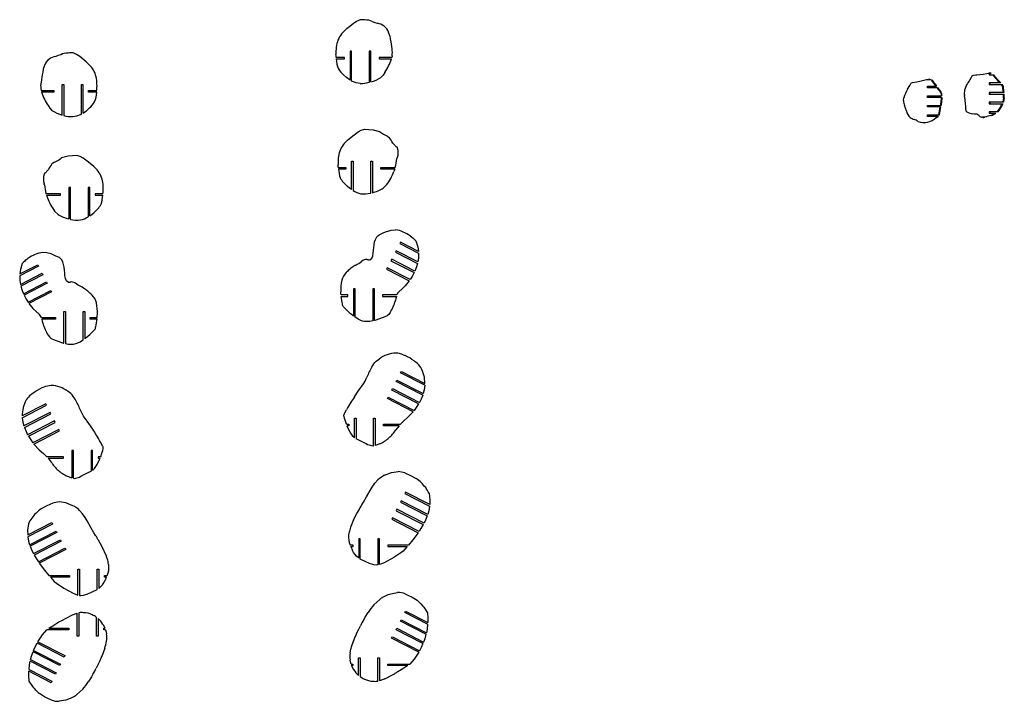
# Model space of a CAD drawing. Extents: x -545 to 865, y -1806 to 2117.
# Tile 1 of 12: x -434 to 181, y -1749 to -1323. Entities that reach past the tile are written whole.
import ezdxf

# ---------------------------------------------------------------- set-up
doc = ezdxf.new("R2010")
doc.units = 0
doc.layers.get('0').update_dxf_attribs({"linetype": 'CONTINUOUS'})

msp = doc.modelspace()

# ---------------------------------------------------------------- linework, layer by layer
at = {"color": 7, "linetype": 'CONTINUOUS'}
for p, q in [((-224.08, -1323.72), (-221.88, -1322.81)), ((-233.28, -1331.65), (-229.94, -1328.29)), ((-229.94, -1328.29), (-226.11, -1325.1)), ((-226.11, -1325.1), (-224.08, -1323.72)), ((-203.24, -1332.82), (-203.19, -1332.95)), ((-202.53, -1336.53), (-201.8, -1341)), ((-398.87, -1344.42), (-401.07, -1343.51)), ((-396.84, -1345.8), (-398.87, -1344.42)), ((-393.01, -1348.98), (-396.84, -1345.8)), ((-231.55, -1346.27), (-236.7, -1346.27)), ((-236.65, -1347.27), (-231.55, -1347.27)), ((-231.55, -1347.27), (-231.55, -1346.27)), ((-227.01, -1342.45), (-228.01, -1342.45)), ((-228.01, -1342.45), (-228.01, -1360.42)), ((-227.01, -1361.03), (-227.01, -1342.45)), ((-215.01, -1342.45), (-216.01, -1342.45)), ((-216.01, -1342.45), (-216.01, -1361.86)), ((-215.01, -1361.59), (-215.01, -1342.45)), ((-201.93, -1346.27), (-209.84, -1346.27)), ((-209.84, -1346.27), (-209.84, -1347.27)), ((-209.84, -1347.27), (-202.19, -1347.27)), ((-201.74, -1345.28), (-201.93, -1346.27)), ((-419.71, -1353.51), (-419.76, -1353.65)), ((-389.67, -1352.35), (-393.01, -1348.98)), ((-420.42, -1357.22), (-421.14, -1361.7)), ((163.1, -1357.21), (163.6, -1357.17)), ((172.24, -1356.22), (171.37, -1356.22)), ((171.37, -1356.22), (171.37, -1357.22)), ((171.37, -1357.22), (173.61, -1357.22)), ((171.66, -1356.08), (172.24, -1356.22)), ((171.82, -1356.22), (171.82, -1357.22)), ((171.86, -1356.09), (172.12, -1356.08)), ((172.12, -1356.08), (172.69, -1356.22)), ((172.69, -1356.22), (172.24, -1356.22)), ((173.61, -1357.22), (174.07, -1357.22)), ((-407.93, -1363.14), (-406.93, -1363.14)), ((-407.93, -1382.29), (-407.93, -1363.14)), ((-406.93, -1363.14), (-406.93, -1382.56)), ((-395.93, -1363.14), (-394.93, -1363.14)), ((-395.93, -1381.73), (-395.93, -1363.14)), ((-394.93, -1363.14), (-394.93, -1381.12)), ((-226.44, -1361.33), (-227.01, -1361.03)), ((120.36, -1366.16), (121.71, -1363.91)), ((126.23, -1361.54), (128.83, -1360.85)), ((132.92, -1365.23), (132.92, -1364.23)), ((132.92, -1364.23), (138.16, -1364.23)), ((138.89, -1365.23), (132.92, -1365.23)), ((133.37, -1365.23), (133.37, -1364.23)), ((134.13, -1359.98), (133.67, -1359.98)), ((134.13, -1359.99), (134.38, -1359.99)), ((135.53, -1360.54), (135.99, -1360.54)), ((138.62, -1364.23), (138.16, -1364.23)), ((138.89, -1365.23), (139.35, -1365.23)), ((178.13, -1362.22), (171.37, -1362.22)), ((171.37, -1362.22), (171.37, -1363.22)), ((171.37, -1363.22), (179.04, -1363.22)), ((171.82, -1362.22), (171.82, -1363.22)), ((176.69, -1360.65), (177.54, -1361.59)), ((176.69, -1360.65), (177.15, -1360.65)), ((177.15, -1360.65), (177.99, -1361.59)), ((177.54, -1361.59), (178.13, -1362.22)), ((177.54, -1361.59), (177.99, -1361.59)), ((177.99, -1361.59), (178.58, -1362.22)), ((178.58, -1362.22), (178.13, -1362.22)), ((179.04, -1363.22), (179.5, -1363.22)), ((-421.21, -1365.98), (-421.01, -1366.96)), ((-421.01, -1366.96), (-413.11, -1366.96)), ((-413.11, -1367.96), (-420.76, -1367.96)), ((-413.11, -1366.96), (-413.11, -1367.96)), ((-391.4, -1366.96), (-386.25, -1366.96)), ((-391.4, -1367.96), (-391.4, -1366.96)), ((-386.3, -1367.96), (-391.4, -1367.96)), ((117.85, -1373.2), (118.02, -1371.54)), ((132.92, -1370.23), (141.43, -1370.23)), ((132.92, -1371.23), (132.92, -1370.23)), ((141.38, -1371.23), (132.92, -1371.23)), ((133.37, -1371.23), (133.37, -1370.23)), ((139.77, -1366.41), (140.23, -1366.41)), ((141.33, -1371.89), (140.96, -1375.76)), ((141.34, -1371.84), (141.33, -1371.89)), ((141.33, -1371.89), (141.79, -1371.89)), ((141.38, -1371.23), (141.34, -1371.84)), ((141.34, -1371.84), (141.79, -1371.84)), ((141.38, -1371.23), (141.84, -1371.23)), ((141.79, -1371.89), (141.42, -1375.76)), ((141.89, -1370.23), (141.43, -1370.23)), ((141.84, -1371.23), (141.79, -1371.84)), ((141.79, -1371.84), (141.79, -1371.89)), ((156.3, -1372.79), (155.96, -1370.02)), ((180.04, -1368.22), (171.37, -1368.22)), ((171.37, -1368.22), (171.37, -1369.22)), ((171.37, -1369.22), (180.21, -1369.22)), ((171.82, -1368.22), (171.82, -1369.22)), ((179.97, -1366.09), (180.43, -1366.09)), ((180.5, -1368.22), (180.04, -1368.22)), ((180.21, -1369.22), (180.66, -1369.22)), ((180.39, -1371.64), (180.85, -1371.64)), ((119.03, -1377.99), (118.45, -1376.35)), ((119.68, -1379.74), (119.03, -1377.99)), ((132.92, -1376.23), (140.89, -1376.23)), ((132.92, -1377.23), (132.92, -1376.23)), ((140.75, -1377.23), (132.92, -1377.23)), ((133.37, -1377.23), (133.37, -1376.23)), ((140.75, -1377.23), (141.2, -1377.23)), ((140.96, -1375.76), (140.89, -1376.23)), ((141.35, -1376.23), (140.89, -1376.23)), ((140.96, -1375.76), (141.42, -1375.76)), ((179.85, -1374.22), (171.37, -1374.22)), ((171.37, -1374.22), (171.37, -1375.22)), ((171.37, -1375.22), (179.43, -1375.22)), ((171.82, -1374.22), (171.82, -1375.22)), ((179.43, -1375.22), (178.97, -1376.12)), ((178.97, -1376.12), (179.43, -1376.12)), ((179.43, -1375.22), (179.89, -1375.22)), ((179.89, -1375.22), (179.43, -1376.12)), ((180.31, -1374.22), (179.85, -1374.22)), ((-396.5, -1382.02), (-395.93, -1381.73)), ((132.92, -1382.23), (139.89, -1382.23)), ((132.92, -1383.23), (132.92, -1382.23)), ((139.22, -1383.23), (132.92, -1383.23)), ((133.37, -1383.23), (133.37, -1382.23)), ((138.34, -1383.65), (138.16, -1383.75)), ((138.16, -1383.75), (138.62, -1383.75)), ((139.22, -1383.23), (139.67, -1383.23)), ((139.91, -1382.18), (139.89, -1382.23)), ((140.35, -1382.23), (139.89, -1382.23)), ((139.91, -1382.18), (140.37, -1382.18)), ((140.37, -1382.18), (140.35, -1382.23)), ((157.45, -1380.33), (157.36, -1380.26)), ((162.19, -1381.65), (161.2, -1381.55)), ((168.13, -1383.68), (166.49, -1383.64)), ((167.5, -1383.75), (167.95, -1383.75)), ((168.58, -1383.68), (167.95, -1383.66)), ((169.31, -1383.36), (168.13, -1383.68)), ((168.13, -1383.68), (168.58, -1383.68)), ((169.76, -1383.36), (168.58, -1383.68)), ((172.18, -1382.53), (169.31, -1383.36)), ((176.31, -1380.22), (171.37, -1380.22)), ((171.37, -1380.22), (171.37, -1381.22)), ((171.37, -1381.22), (175, -1381.22)), ((171.82, -1380.22), (171.82, -1381.22)), ((175, -1381.22), (175.45, -1381.22)), ((176.89, -1379.4), (176.31, -1380.22)), ((176.76, -1380.22), (176.31, -1380.22)), ((177.35, -1379.4), (176.76, -1380.22)), ((176.89, -1379.4), (177.35, -1379.4)), ((130.9, -1387.07), (131.36, -1387.07)), ((-229.61, -1397.95), (-226.37, -1395.28)), ((-226.37, -1395.28), (-222.91, -1392.72)), ((-204.59, -1395.5), (-203.48, -1396.35)), ((-201.34, -1399.8), (-200.66, -1400.5)), ((-200.66, -1400.5), (-200.25, -1400.92)), ((-413.16, -1411.93), (-414.28, -1412.78)), ((-391.38, -1411.71), (-394.84, -1409.15)), ((-388.14, -1414.38), (-391.38, -1411.71)), ((-235.35, -1415.02), (-230.57, -1415.02)), ((-230.57, -1415.02), (-230.57, -1416.02)), ((-227.03, -1411.2), (-226.03, -1411.2)), ((-227.03, -1428.88), (-227.03, -1411.2)), ((-226.03, -1411.2), (-226.03, -1429.5)), ((-215.03, -1431.05), (-215.03, -1411.2)), ((-215.03, -1411.2), (-214.03, -1411.2)), ((-214.03, -1411.2), (-214.03, -1430.81)), ((-208.86, -1415.02), (-199.73, -1415.02)), ((-208.86, -1416.02), (-208.86, -1415.02)), ((-417.09, -1416.93), (-417.5, -1417.35)), ((-416.41, -1416.22), (-417.09, -1416.93)), ((-230.57, -1416.02), (-235.28, -1416.02)), ((-200.07, -1416.02), (-208.86, -1416.02)), ((-200.53, -1417.17), (-200.67, -1417.53)), ((-205.14, -1425.9), (-207.24, -1427.94)), ((-408.89, -1431.45), (-418.02, -1431.45)), ((-417.68, -1432.45), (-408.89, -1432.45)), ((-417.23, -1433.59), (-417.09, -1433.96)), ((-408.89, -1432.45), (-408.89, -1431.45)), ((-403.72, -1427.63), (-403.72, -1447.24)), ((-402.72, -1427.63), (-403.72, -1427.63)), ((-402.72, -1447.48), (-402.72, -1427.63)), ((-390.72, -1427.63), (-391.72, -1427.63)), ((-391.72, -1427.63), (-391.72, -1445.93)), ((-390.72, -1445.31), (-390.72, -1427.63)), ((-382.4, -1431.45), (-387.19, -1431.45)), ((-387.19, -1431.45), (-387.19, -1432.45)), ((-387.19, -1432.45), (-382.48, -1432.45)), ((-412.61, -1442.33), (-410.51, -1444.37)), ((-190.39, -1457.74), (-189.63, -1458.36)), ((-196.5, -1461.71), (-196.96, -1462.6)), ((-196.96, -1462.6), (-185.22, -1468.62)), ((-185.28, -1467.47), (-196.5, -1461.71)), ((-189.63, -1458.36), (-188.72, -1459.07)), ((-188.72, -1459.07), (-188.13, -1459.65)), ((-188.13, -1459.65), (-187.64, -1460.13)), ((-199.24, -1467.05), (-199.7, -1467.94)), ((-199.7, -1467.94), (-185.91, -1475.01)), ((-185.69, -1474.01), (-199.24, -1467.05)), ((-422.72, -1476.72), (-434.46, -1482.75)), ((-434.39, -1481.59), (-423.17, -1475.83)), ((-431.55, -1473.77), (-432.04, -1474.26)), ((-430.95, -1473.2), (-431.55, -1473.77)), ((-430.05, -1472.48), (-430.95, -1473.2)), ((-429.29, -1471.86), (-430.05, -1472.48)), ((-423.17, -1475.83), (-422.72, -1476.72)), ((-201.98, -1472.39), (-202.44, -1473.28)), ((-202.44, -1473.28), (-187.95, -1480.71)), ((-187.53, -1479.8), (-201.98, -1472.39)), ((-433.99, -1488.13), (-420.44, -1481.17)), ((-419.98, -1482.06), (-433.77, -1489.14)), ((-420.44, -1481.17), (-419.98, -1482.06)), ((-230.42, -1480.69), (-230.29, -1480.55)), ((-204.72, -1477.73), (-205.18, -1478.62)), ((-205.18, -1478.62), (-191.03, -1485.87)), ((-190.45, -1485.05), (-204.72, -1477.73)), ((-432.14, -1493.92), (-417.7, -1486.51)), ((-417.24, -1487.4), (-431.73, -1494.83)), ((-417.7, -1486.51), (-417.24, -1487.4)), ((-429.23, -1499.17), (-414.96, -1491.85)), ((-414.5, -1492.74), (-428.65, -1500)), ((-414.96, -1491.85), (-414.5, -1492.74)), ((-389.26, -1494.82), (-389.38, -1494.67)), ((-229.36, -1494.72), (-233.66, -1494.72)), ((-229.36, -1495.72), (-229.36, -1494.72)), ((-224.82, -1490.9), (-225.82, -1490.9)), ((-225.82, -1490.9), (-225.82, -1507.92)), ((-224.82, -1508.62), (-224.82, -1490.9)), ((-212.82, -1490.9), (-213.82, -1490.9)), ((-213.82, -1490.9), (-213.82, -1510.96)), ((-212.82, -1510.73), (-212.82, -1490.9)), ((-198.85, -1494.72), (-207.65, -1494.72)), ((-207.65, -1494.72), (-207.65, -1495.72)), ((-233.58, -1495.72), (-229.36, -1495.72)), ((-207.65, -1495.72), (-199.07, -1495.72)), ((-406.85, -1505.02), (-405.85, -1505.02)), ((-406.85, -1524.85), (-406.85, -1505.02)), ((-405.85, -1505.02), (-405.85, -1525.09)), ((-394.85, -1505.02), (-393.85, -1505.02)), ((-394.85, -1522.74), (-394.85, -1505.02)), ((-393.85, -1505.02), (-393.85, -1522.04)), ((-227.69, -1506.48), (-227.77, -1506.42)), ((-420.83, -1508.84), (-412.03, -1508.84)), ((-412.03, -1509.84), (-420.61, -1509.84)), ((-412.03, -1508.84), (-412.03, -1509.84)), ((-390.32, -1509.84), (-390.32, -1508.84)), ((-390.32, -1508.84), (-386.02, -1508.84)), ((-386.1, -1509.84), (-390.32, -1509.84)), ((-212.58, -1510.66), (-212.82, -1510.73)), ((-407.1, -1524.79), (-406.85, -1524.85)), ((-391.99, -1520.6), (-391.91, -1520.54)), ((-196.39, -1543.41), (-195.94, -1542.52)), ((-181.32, -1551.15), (-196.39, -1543.41)), ((-195.94, -1542.52), (-181.27, -1550.05)), ((-218.64, -1548.61), (-217.49, -1546.05)), ((-199.13, -1548.75), (-198.68, -1547.86)), ((-182.61, -1557.23), (-199.13, -1548.75)), ((-198.68, -1547.86), (-182.3, -1556.27)), ((-225.32, -1558.39), (-222.87, -1554.8)), ((-201.87, -1554.09), (-201.42, -1553.2)), ((-185.15, -1562.67), (-201.87, -1554.09)), ((-201.42, -1553.2), (-184.66, -1561.8)), ((-418.2, -1562.75), (-432.87, -1570.28)), ((-417.74, -1563.64), (-418.2, -1562.75)), ((-204.61, -1559.43), (-204.16, -1558.54)), ((-188.62, -1567.64), (-204.61, -1559.43)), ((-204.16, -1558.54), (-187.98, -1566.84)), ((-432.82, -1571.38), (-417.74, -1563.64)), ((-415.46, -1568.09), (-431.84, -1576.49)), ((-431.52, -1577.45), (-415, -1568.98)), ((-415, -1568.98), (-415.46, -1568.09)), ((-395.5, -1568.84), (-396.64, -1566.28)), ((-412.72, -1573.43), (-429.48, -1582.03)), ((-428.99, -1582.9), (-412.26, -1574.32)), ((-412.26, -1574.32), (-412.72, -1573.43)), ((-388.81, -1578.61), (-391.27, -1575.03)), ((-230.32, -1575.53), (-230.49, -1575.02)), ((-225.26, -1571.71), (-224.26, -1571.71)), ((-225.26, -1583.95), (-225.26, -1571.71)), ((-224.26, -1571.71), (-224.26, -1584.59)), ((-213.26, -1571.71), (-212.26, -1571.71)), ((-213.26, -1589.03), (-213.26, -1571.71)), ((-212.26, -1571.71), (-212.26, -1588.83)), ((-195.8, -1574.79), (-196.53, -1575.53)), ((-194.55, -1573.56), (-195.8, -1574.79)), ((-409.98, -1578.76), (-426.15, -1587.06)), ((-425.52, -1587.86), (-409.52, -1579.65)), ((-409.52, -1579.65), (-409.98, -1578.76)), ((-230.32, -1575.53), (-228.79, -1575.53)), ((-229.77, -1576.82), (-229.9, -1576.53)), ((-228.79, -1576.53), (-229.9, -1576.53)), ((-228, -1580.42), (-229.77, -1576.82)), ((-228.79, -1575.53), (-228.79, -1576.53)), ((-226.33, -1582.86), (-228, -1580.42)), ((-207.08, -1575.53), (-196.53, -1575.53)), ((-207.08, -1576.53), (-207.08, -1575.53)), ((-197.39, -1576.53), (-207.08, -1576.53)), ((-197.39, -1576.53), (-199.41, -1578.99)), ((-226.17, -1583.03), (-226.33, -1582.86)), ((-220.37, -1586.42), (-221.62, -1585.79)), ((-400.88, -1591.94), (-401.88, -1591.94)), ((-401.88, -1591.94), (-401.88, -1609.06)), ((-400.88, -1609.26), (-400.88, -1591.94)), ((-388.88, -1591.94), (-389.88, -1591.94)), ((-389.88, -1591.94), (-389.88, -1604.82)), ((-388.88, -1604.17), (-388.88, -1591.94)), ((-419.58, -1593.79), (-418.34, -1595.01)), ((-418.34, -1595.01), (-417.6, -1595.76)), ((-407.05, -1595.76), (-417.6, -1595.76)), ((-416.74, -1596.76), (-414.73, -1599.22)), ((-416.74, -1596.76), (-407.05, -1596.76)), ((-407.05, -1596.76), (-407.05, -1595.76)), ((-386.14, -1600.64), (-384.36, -1597.04)), ((-383.81, -1595.76), (-385.34, -1595.76)), ((-385.34, -1595.76), (-385.34, -1596.76)), ((-385.34, -1596.76), (-384.24, -1596.76)), ((-384.36, -1597.04), (-384.24, -1596.76)), ((-383.81, -1595.76), (-383.64, -1595.24)), ((-387.96, -1603.26), (-387.81, -1603.09)), ((-387.81, -1603.09), (-386.14, -1600.64)), ((-206.44, -1607.36), (-202.07, -1605.68)), ((-202.07, -1605.68), (-199.26, -1605.12)), ((-199.26, -1605.12), (-197.85, -1604.92)), ((-193.85, -1605.86), (-190.16, -1607.49)), ((-393.76, -1606.64), (-392.52, -1606.02)), ((-190.16, -1607.49), (-186.71, -1609.43)), ((-217.72, -1620.91), (-215.43, -1616.85)), ((-215.43, -1616.85), (-214.13, -1614.73)), ((-193.3, -1617.93), (-193.75, -1618.82)), ((-178.22, -1625.66), (-193.3, -1617.93)), ((-408.43, -1624.12), (-409.83, -1623.91)), ((-405.61, -1624.68), (-408.43, -1624.12)), ((-196.03, -1623.27), (-196.49, -1624.16)), ((-196.49, -1624.16), (-179.76, -1632.74)), ((-179.44, -1631.78), (-196.03, -1623.27)), ((-193.75, -1618.82), (-178.33, -1626.73)), ((-417.52, -1626.48), (-420.97, -1628.43)), ((-413.84, -1624.85), (-417.52, -1626.48)), ((-401.25, -1626.35), (-405.61, -1624.68)), ((-223.68, -1631.16), (-222.39, -1628.9)), ((-222.39, -1628.9), (-222.13, -1628.44)), ((-222.13, -1628.44), (-221.62, -1627.58)), ((-198.77, -1628.61), (-199.23, -1629.5)), ((-199.23, -1629.5), (-182.25, -1638.21)), ((-181.78, -1637.33), (-198.77, -1628.61)), ((-392.26, -1635.85), (-393.55, -1633.72)), ((-389.96, -1639.9), (-392.26, -1635.85)), ((-225.8, -1635.25), (-223.68, -1631.16)), ((-201.51, -1633.95), (-201.97, -1634.84)), ((-201.97, -1634.84), (-185.48, -1643.3)), ((-184.9, -1642.47), (-201.51, -1633.95)), ((-429.46, -1644.66), (-414.39, -1636.93)), ((-413.93, -1637.82), (-429.35, -1645.73)), ((-428.24, -1650.78), (-411.65, -1642.26)), ((-414.39, -1636.93), (-413.93, -1637.82)), ((-411.65, -1642.26), (-411.19, -1643.15)), ((-411.19, -1643.15), (-427.92, -1651.74)), ((-425.9, -1656.32), (-408.91, -1647.6)), ((-408.45, -1648.49), (-425.43, -1657.2)), ((-408.91, -1647.6), (-408.45, -1648.49)), ((-385.55, -1647.44), (-386.06, -1646.58)), ((-385.29, -1647.89), (-385.55, -1647.44)), ((-384.01, -1650.15), (-385.29, -1647.89)), ((-221.62, -1647.12), (-222.62, -1647.12)), ((-222.62, -1647.12), (-222.62, -1659.02)), ((-221.62, -1659.71), (-221.62, -1647.12)), ((-209.62, -1647.12), (-210.62, -1647.12)), ((-210.62, -1647.12), (-210.62, -1663.38)), ((-209.62, -1663.18), (-209.62, -1647.12)), ((-422.78, -1661.47), (-406.17, -1652.94)), ((-405.71, -1653.83), (-422.21, -1662.29)), ((-406.17, -1652.94), (-405.71, -1653.83)), ((-381.89, -1654.24), (-384.01, -1650.15)), ((-226.15, -1650.94), (-227.95, -1650.94)), ((-226.79, -1653.6), (-227.55, -1651.94)), ((-227.55, -1651.94), (-226.15, -1651.94)), ((-226.15, -1651.94), (-226.15, -1650.94)), ((-191.53, -1650.94), (-204.44, -1650.94)), ((-204.44, -1650.94), (-204.44, -1651.94)), ((-204.44, -1651.94), (-192.38, -1651.94)), ((-194.78, -1654.73), (-196.2, -1655.87)), ((-224.91, -1656.76), (-225.76, -1655.54)), ((-222.62, -1659.02), (-222.8, -1658.88)), ((-218.55, -1661.17), (-221.62, -1659.71)), ((-215.8, -1662.4), (-218.55, -1661.17)), ((-200.71, -1658.82), (-206.65, -1661.98)), ((-196.2, -1655.87), (-200.71, -1658.82)), ((-398.07, -1666.11), (-397.07, -1666.11)), ((-398.07, -1682.18), (-398.07, -1666.11)), ((-397.07, -1666.11), (-397.07, -1682.37)), ((-386.07, -1666.11), (-385.07, -1666.11)), ((-386.07, -1678.71), (-386.07, -1666.11)), ((-385.07, -1666.11), (-385.07, -1678.02)), ((-213.12, -1663.25), (-215.8, -1662.4)), ((-206.65, -1661.98), (-209.62, -1663.18)), ((-416.16, -1669.93), (-403.24, -1669.93)), ((-403.24, -1670.93), (-415.3, -1670.93)), ((-403.24, -1669.93), (-403.24, -1670.93)), ((-381.53, -1670.93), (-381.53, -1669.93)), ((-381.53, -1669.93), (-379.73, -1669.93)), ((-380.14, -1670.93), (-381.53, -1670.93)), ((-380.9, -1672.59), (-380.14, -1670.93)), ((-412.9, -1673.72), (-411.49, -1674.87)), ((-411.49, -1674.87), (-406.97, -1677.81)), ((-406.97, -1677.81), (-401.03, -1680.98)), ((-389.13, -1680.16), (-386.07, -1678.71)), ((-385.07, -1678.02), (-384.88, -1677.88)), ((-382.77, -1675.76), (-381.93, -1674.53)), ((-401.03, -1680.98), (-398.07, -1682.18)), ((-394.56, -1682.24), (-391.89, -1681.4)), ((-391.89, -1681.4), (-389.13, -1680.16)), ((-213.12, -1688.23), (-209.43, -1684.96)), ((-207.5, -1683.57), (-204.12, -1681.92)), ((-204.12, -1681.92), (-202.49, -1681.4)), ((-202.49, -1681.4), (-198.42, -1680.7)), ((-193.48, -1681.51), (-191.82, -1682.19)), ((-191.82, -1682.19), (-189.25, -1683.44)), ((-189.25, -1683.44), (-186.12, -1685.48)), ((-186.12, -1685.48), (-183.74, -1687.67)), ((-183.74, -1687.67), (-182.46, -1689.15)), ((-182.46, -1689.15), (-181.9, -1689.84)), ((-181.9, -1689.84), (-179.66, -1693.31)), ((-409.98, -1699.02), (-408.2, -1698.01)), ((-408.2, -1698.01), (-401.83, -1694.78)), ((-401.83, -1694.78), (-401.38, -1694.6)), ((-401.38, -1694.6), (-398.5, -1693.52)), ((-398.5, -1707.78), (-398.5, -1693.52)), ((-397.5, -1693.22), (-397.5, -1707.78)), ((-386.5, -1707.78), (-386.5, -1696.12)), ((-385.5, -1696.78), (-385.5, -1707.78)), ((-219.47, -1697.55), (-218.5, -1695.93)), ((-218.5, -1695.93), (-216.66, -1693.01)), ((-196.55, -1698.51), (-196.09, -1697.62)), ((-196.09, -1697.62), (-180.34, -1705.71)), ((-193.81, -1693.18), (-193.35, -1692.29)), ((-179.57, -1700.48), (-193.81, -1693.18)), ((-193.35, -1692.29), (-179.49, -1699.4)), ((-403.68, -1703.96), (-417.43, -1703.96)), ((-416.34, -1702.96), (-413.76, -1701.33)), ((-416.34, -1702.96), (-403.68, -1702.96)), ((-413.76, -1701.33), (-409.98, -1699.02)), ((-403.68, -1702.96), (-403.68, -1703.96)), ((-382.42, -1700.53), (-382.34, -1700.66)), ((-382.34, -1700.66), (-381.15, -1702.96)), ((-381.97, -1702.96), (-381.15, -1702.96)), ((-381.97, -1703.96), (-381.97, -1702.96)), ((-380.8, -1703.96), (-381.97, -1703.96)), ((-199.29, -1703.85), (-198.83, -1702.96)), ((-182.44, -1712.5), (-199.29, -1703.85)), ((-198.83, -1702.96), (-182.07, -1711.56)), ((-180.57, -1706.71), (-196.55, -1698.51)), ((-397.5, -1707.78), (-398.5, -1707.78)), ((-385.5, -1707.78), (-386.5, -1707.78)), ((-226.88, -1713.92), (-225.19, -1709.29)), ((-224.67, -1708.06), (-223.49, -1705.48)), ((-202.02, -1709.19), (-201.57, -1708.3)), ((-185.1, -1717.88), (-202.02, -1709.19)), ((-201.57, -1708.3), (-184.6, -1717.01)), ((-406.6, -1720.95), (-423.57, -1712.24)), ((-423.07, -1711.38), (-406.15, -1720.06)), ((-381.3, -1715.33), (-382.99, -1719.96)), ((-427.6, -1722.54), (-411.63, -1730.74)), ((-409.34, -1726.29), (-426.1, -1717.69)), ((-425.73, -1716.75), (-408.89, -1725.4)), ((-406.15, -1720.06), (-406.6, -1720.95)), ((-383.51, -1721.2), (-384.68, -1723.77)), ((-222.67, -1721.47), (-221.67, -1721.47)), ((-222.67, -1732.47), (-222.67, -1721.47)), ((-221.67, -1721.47), (-221.67, -1733.13)), ((-210.67, -1721.47), (-209.67, -1721.47)), ((-210.67, -1736.03), (-210.67, -1721.47)), ((-209.67, -1721.47), (-209.67, -1735.73)), ((-428.61, -1728.77), (-414.37, -1736.07)), ((-412.08, -1731.63), (-427.83, -1723.54)), ((-408.89, -1725.4), (-409.34, -1726.29)), ((-227.37, -1725.3), (-226.21, -1725.3)), ((-225.83, -1728.59), (-227.02, -1726.3)), ((-226.21, -1726.3), (-227.02, -1726.3)), ((-226.21, -1725.3), (-226.21, -1726.3)), ((-225.76, -1728.72), (-225.83, -1728.59)), ((-204.5, -1725.3), (-190.74, -1725.3)), ((-204.5, -1726.3), (-204.5, -1725.3)), ((-191.83, -1726.3), (-204.5, -1726.3)), ((-194.41, -1727.92), (-198.19, -1730.23)), ((-191.83, -1726.3), (-194.41, -1727.92)), ((-414.82, -1736.96), (-428.68, -1729.85)), ((-411.63, -1730.74), (-412.08, -1731.63)), ((-389.67, -1733.32), (-391.51, -1736.25)), ((-388.7, -1731.7), (-389.67, -1733.32)), ((-206.79, -1734.65), (-209.67, -1735.73)), ((-206.34, -1734.47), (-206.79, -1734.65)), ((-198.19, -1730.23), (-199.97, -1731.24)), ((-426.27, -1739.42), (-428.52, -1735.94)), ((-425.71, -1740.1), (-426.27, -1739.42)), ((-414.37, -1736.07), (-414.82, -1736.96)), ((-395.05, -1741.02), (-398.74, -1744.29)), ((-418.93, -1745.81), (-422.06, -1743.77)), ((-416.36, -1747.06), (-418.93, -1745.81)), ((-414.7, -1747.74), (-416.36, -1747.06)), ((-404.05, -1747.33), (-405.68, -1747.85)), ((-400.67, -1745.69), (-404.05, -1747.33)), ((-405.68, -1747.85), (-409.75, -1748.55))]:
    msp.add_line(p, q, dxfattribs=at)
at = {"color": 7, "linetype": 'CONTINUOUS', "flags": 128}
for points in [[(-214.1, -1323.89), (-212.55, -1324.42), (-211, -1324.96)], [(-203.19, -1332.95), (-202.89, -1334.74), (-202.53, -1336.53)], [(-408.85, -1344.58), (-410.39, -1345.11), (-411.94, -1345.66)], [(-236.7, -1346.27), (-236.76, -1345.29), (-236.8, -1344.49)], [(-419.76, -1353.65), (-420.05, -1355.44), (-420.42, -1357.22)], [(-228.01, -1360.42), (-230.16, -1358.93), (-232.09, -1357.19)], [(-206.19, -1355.7), (-207.31, -1357.33), (-208.68, -1358.76)], [(158.63, -1361.51), (160.36, -1358.53), (160.85, -1357.82), (161.16, -1357.54), (161.52, -1357.36), (163.1, -1357.21)], [(163.6, -1357.17), (165.62, -1356.96), (167.65, -1356.74), (169.84, -1356.28), (170.8, -1356.12), (171.66, -1356.08)], [(174.07, -1357.22), (174.81, -1358.05), (177.15, -1360.65)], [(-386.25, -1366.96), (-386.18, -1365.98), (-386.15, -1365.19)], [(-221.74, -1362.55), (-224.15, -1362.18), (-226.44, -1361.33)], [(121.71, -1363.91), (122.47, -1362.68), (122.94, -1362.15), (123.57, -1361.88), (126.23, -1361.54)], [(128.83, -1360.85), (132.21, -1360.13), (133.92, -1359.99), (134.77, -1360.11), (135.17, -1360.27), (135.53, -1360.54)], [(139.35, -1365.23), (139.81, -1365.83), (140.23, -1366.41)], [(155.92, -1369.37), (156.13, -1366.48), (157.21, -1363.84)], [(139.77, -1366.41), (139.99, -1366.7), (140.1, -1366.84), (140.15, -1366.91), (140.18, -1366.95), (140.19, -1366.96), (140.2, -1366.97), (140.2, -1366.98), (140.21, -1366.98), (140.21, -1366.98), (140.21, -1366.98), (140.21, -1366.98), (140.21, -1366.98), (140.21, -1366.98), (140.21, -1366.98), (140.21, -1366.98), (140.21, -1366.98), (140.43, -1367.26), (140.64, -1367.55), (141.3, -1368.85), (141.42, -1369.54), (141.43, -1370.23)], [(180.39, -1371.64), (179.94, -1373.98), (179.85, -1374.22)], [(180.85, -1371.64), (180.39, -1373.98), (180.31, -1374.22)], [(180.43, -1366.09), (180.41, -1367.15), (180.5, -1368.22)], [(-416.76, -1376.39), (-415.63, -1378.03), (-414.27, -1379.46)], [(-394.93, -1381.12), (-392.79, -1379.63), (-390.86, -1377.89)], [(141.42, -1375.76), (141.38, -1376), (141.35, -1376.23)], [(157.36, -1380.26), (157.18, -1380.04), (157.09, -1379.86), (156.86, -1378.39), (156.8, -1376.4)], [(178.97, -1376.12), (178.03, -1377.84), (176.89, -1379.4)], [(179.43, -1376.12), (178.49, -1377.84), (177.35, -1379.4)], [(-401.21, -1383.24), (-398.79, -1382.88), (-396.5, -1382.02)], [(-222.91, -1392.72), (-221.05, -1391.77), (-219.05, -1391.19)], [(-219.05, -1391.19), (-213.64, -1391.59), (-209.51, -1392.62)], [(-198.81, -1402.21), (-198.14, -1404.23), (-198.19, -1405.93)], [(-398.71, -1407.62), (-404.12, -1408.02), (-408.25, -1409.05)], [(-394.84, -1409.15), (-396.7, -1408.2), (-398.71, -1407.62)], [(-198.19, -1405.93), (-198.17, -1407.47), (-198.58, -1408.94)], [(-235.35, -1415.02), (-235.41, -1414.04), (-235.44, -1413.23)], [(-418.94, -1418.64), (-419.62, -1420.66), (-419.57, -1422.36)], [(-200.07, -1416.02), (-200.29, -1416.58), (-200.53, -1417.17)], [(-419.57, -1422.36), (-419.59, -1423.89), (-419.17, -1425.37)], [(-227.03, -1428.88), (-228.35, -1427.95), (-229.62, -1426.95)], [(-417.68, -1432.45), (-417.46, -1433.01), (-417.23, -1433.59)], [(-382.4, -1431.45), (-382.34, -1430.47), (-382.31, -1429.66)], [(-390.72, -1445.31), (-389.4, -1444.38), (-388.13, -1443.38)], [(-212.99, -1463.29), (-212.65, -1461.6), (-212.13, -1459.96), (-211.29, -1458.45), (-210.72, -1457.8), (-210.05, -1457.26)], [(-204.84, -1454.96), (-202.26, -1454.21), (-199.58, -1454.05)], [(-213.84, -1470.24), (-213.53, -1468.52), (-213.45, -1466.77), (-213.25, -1465.03), (-212.99, -1463.29)], [(-186.87, -1460.93), (-185.72, -1464.58), (-185.28, -1467.47)], [(-414.84, -1469.08), (-417.42, -1468.33), (-420.1, -1468.17)], [(-215.7, -1472.74), (-214.48, -1471.7), (-213.84, -1470.24)], [(-185.22, -1468.62), (-185.33, -1471.65), (-185.69, -1474.01)], [(-432.81, -1475.06), (-433.96, -1478.7), (-434.39, -1481.59)], [(-406.68, -1477.41), (-407.03, -1475.72), (-407.54, -1474.08), (-408.39, -1472.57), (-408.96, -1471.93), (-409.63, -1471.38)], [(-225.08, -1476.28), (-224.24, -1475.78), (-223.47, -1475.36), (-222.62, -1474.98), (-221.69, -1474.41), (-220.82, -1473.76)], [(-217.33, -1472.46), (-217.17, -1472.48), (-217.12, -1472.49), (-217.08, -1472.5), (-217.07, -1472.5), (-217.07, -1472.5), (-217.07, -1472.5), (-217.07, -1472.5), (-217.07, -1472.5), (-217.07, -1472.5), (-217.07, -1472.5), (-217.07, -1472.5), (-217.07, -1472.5), (-217.07, -1472.5), (-217.07, -1472.5), (-217.06, -1472.5), (-217.05, -1472.5), (-217.04, -1472.5), (-217, -1472.51), (-216.9, -1472.53), (-216.52, -1472.73), (-216.52, -1472.73), (-216.52, -1472.73), (-216.52, -1472.73), (-216.52, -1472.73), (-216.52, -1472.73), (-216.52, -1472.73), (-216.52, -1472.74), (-216.52, -1472.74), (-216.51, -1472.74), (-216.51, -1472.74), (-216.5, -1472.74), (-216.49, -1472.75), (-216.47, -1472.77), (-216.42, -1472.79), (-216.32, -1472.83), (-216.11, -1472.87), (-215.89, -1472.83), (-215.7, -1472.74)], [(-185.91, -1475.01), (-186.71, -1477.73), (-187.53, -1479.8)], [(-434.46, -1482.75), (-434.35, -1485.77), (-433.99, -1488.13)], [(-405.83, -1484.37), (-406.15, -1482.65), (-406.23, -1480.89), (-406.43, -1479.15), (-406.68, -1477.41)], [(-187.95, -1480.71), (-189.27, -1483.19), (-190.45, -1485.05)], [(-403.98, -1486.87), (-405.19, -1485.82), (-405.83, -1484.37)], [(-402.35, -1486.58), (-402.51, -1486.6), (-402.56, -1486.61), (-402.6, -1486.62), (-402.61, -1486.62), (-402.61, -1486.62), (-402.61, -1486.62), (-402.61, -1486.62), (-402.61, -1486.62), (-402.61, -1486.62), (-402.61, -1486.62), (-402.61, -1486.62), (-402.61, -1486.62), (-402.61, -1486.62), (-402.61, -1486.62), (-402.62, -1486.62), (-402.62, -1486.62), (-402.64, -1486.63), (-402.68, -1486.63), (-402.78, -1486.65), (-403.16, -1486.86), (-403.16, -1486.86), (-403.16, -1486.86), (-403.16, -1486.86), (-403.16, -1486.86), (-403.16, -1486.86), (-403.16, -1486.86), (-403.16, -1486.86), (-403.16, -1486.86), (-403.16, -1486.86), (-403.17, -1486.86), (-403.17, -1486.87), (-403.19, -1486.87), (-403.21, -1486.89), (-403.26, -1486.92), (-403.36, -1486.96), (-403.57, -1486.99), (-403.78, -1486.96), (-403.98, -1486.87)], [(-394.6, -1490.4), (-395.44, -1489.9), (-396.21, -1489.49), (-397.06, -1489.1), (-397.99, -1488.54), (-398.86, -1487.88)], [(-191.03, -1485.87), (-193.53, -1488.95), (-195.69, -1491.13)], [(-433.77, -1489.14), (-432.96, -1491.85), (-432.14, -1493.92)], [(-431.73, -1494.83), (-430.41, -1497.31), (-429.23, -1499.17)], [(-233.66, -1494.72), (-233.72, -1493.68), (-233.78, -1492.7)], [(-428.65, -1500), (-426.15, -1503.07), (-423.99, -1505.26)], [(-232.73, -1500.35), (-232.91, -1499.37), (-233.17, -1498.01), (-233.4, -1496.81), (-233.58, -1495.72)], [(-232.55, -1501.48), (-232.63, -1500.91), (-232.73, -1500.36), (-232.73, -1500.35), (-232.73, -1500.35)], [(-199.07, -1495.72), (-199.32, -1496.96), (-199.69, -1498.17)], [(-386.02, -1508.84), (-385.95, -1507.81), (-385.9, -1506.82)], [(-227.77, -1506.42), (-229.08, -1505.29), (-230.26, -1504.09), (-230.29, -1504.06), (-230.29, -1504.06), (-230.29, -1504.06), (-230.29, -1504.06), (-230.29, -1504.06), (-230.29, -1504.06), (-230.3, -1504.06), (-230.3, -1504.06), (-230.3, -1504.06), (-230.3, -1504.06), (-230.3, -1504.06), (-230.3, -1504.05), (-230.31, -1504.04), (-230.33, -1504.02), (-230.37, -1503.98), (-230.45, -1503.91), (-230.6, -1503.75), (-230.93, -1503.42), (-231.51, -1502.83), (-232.38, -1501.87), (-232.55, -1501.48)], [(-225.82, -1507.92), (-226.76, -1507.21), (-227.69, -1506.48)], [(-203.04, -1505.69), (-203.83, -1506.83), (-204.88, -1507.71), (-207.37, -1508.87), (-212.58, -1510.66)], [(-420.61, -1509.84), (-420.36, -1511.09), (-419.99, -1512.29)], [(-386.95, -1514.48), (-386.77, -1513.49), (-386.51, -1512.13), (-386.28, -1510.93), (-386.1, -1509.84)], [(-217.43, -1511.34), (-218.88, -1511.33), (-220.28, -1510.98), (-221.62, -1510.41), (-222.92, -1509.78), (-223.86, -1509.24), (-224.82, -1508.62)], [(-213.82, -1510.96), (-215.59, -1511.26), (-217.43, -1511.34)], [(-391.91, -1520.54), (-390.6, -1519.42), (-389.41, -1518.21), (-389.38, -1518.18), (-389.38, -1518.18), (-389.38, -1518.18), (-389.38, -1518.18), (-389.38, -1518.18), (-389.38, -1518.18), (-389.38, -1518.18), (-389.38, -1518.18), (-389.38, -1518.18), (-389.38, -1518.18), (-389.38, -1518.18), (-389.37, -1518.17), (-389.36, -1518.16), (-389.35, -1518.14), (-389.31, -1518.11), (-389.23, -1518.03), (-389.08, -1517.87), (-388.74, -1517.54), (-388.16, -1516.96), (-387.3, -1515.99), (-387.13, -1515.6)], [(-387.13, -1515.6), (-387.05, -1515.03), (-386.95, -1514.49), (-386.95, -1514.48), (-386.95, -1514.48)], [(-416.64, -1519.82), (-415.85, -1520.95), (-414.8, -1521.83), (-412.3, -1522.99), (-407.1, -1524.79)], [(-405.85, -1525.09), (-404.09, -1525.38), (-402.25, -1525.46)], [(-402.25, -1525.46), (-400.8, -1525.46), (-399.39, -1525.1), (-398.06, -1524.53), (-396.75, -1523.9), (-395.82, -1523.36), (-394.85, -1522.74)], [(-393.85, -1522.04), (-392.92, -1521.34), (-391.99, -1520.6)], [(-194.76, -1532.02), (-194.1, -1532.26), (-193.47, -1532.55)], [(-214.36, -1539.63), (-213.73, -1538.7), (-213.08, -1537.82), (-212.43, -1536.9), (-211.69, -1536.06), (-210.82, -1535.39), (-209.88, -1534.75)], [(-222.87, -1554.8), (-221.8, -1553.28), (-220.68, -1551.75), (-219.56, -1550.24), (-218.64, -1548.61)], [(-419.38, -1552.24), (-420.03, -1552.48), (-420.67, -1552.77)], [(-399.77, -1559.86), (-400.41, -1558.93), (-401.06, -1558.05), (-401.71, -1557.12), (-402.44, -1556.29), (-403.32, -1555.62), (-404.26, -1554.98)], [(-181.32, -1551.15), (-181.72, -1554.03), (-182.3, -1556.27)], [(-185.15, -1562.67), (-186.67, -1565.05), (-187.98, -1566.84)], [(-182.61, -1557.23), (-183.66, -1559.82), (-184.66, -1561.8)], [(-391.27, -1575.03), (-392.34, -1573.51), (-393.45, -1571.97), (-394.58, -1570.47), (-395.5, -1568.84)], [(-231.91, -1570.43), (-231.9, -1569.88), (-231.75, -1569.34), (-231.48, -1568.86), (-231.22, -1568.38), (-230.19, -1566.42)], [(-188.62, -1567.64), (-191.85, -1571.15), (-194.55, -1573.56)], [(-432.82, -1571.38), (-432.41, -1574.26), (-431.84, -1576.49)], [(-431.52, -1577.45), (-430.47, -1580.05), (-429.48, -1582.03)], [(-428.99, -1582.9), (-427.47, -1585.28), (-426.15, -1587.06)], [(-382.22, -1590.65), (-382.23, -1590.11), (-382.38, -1589.57), (-382.65, -1589.09), (-382.92, -1588.6), (-383.94, -1586.65)], [(-225.26, -1583.95), (-225.73, -1583.5), (-226.17, -1583.03)], [(-221.62, -1585.79), (-222.92, -1585.18), (-224.26, -1584.59)], [(-215.3, -1588.8), (-216.14, -1588.56), (-217.1, -1588.25), (-217.9, -1587.78), (-218.72, -1587.31), (-219.58, -1586.81), (-220.37, -1586.42)], [(-425.52, -1587.86), (-422.29, -1591.38), (-419.58, -1593.79)], [(-213.26, -1589.03), (-213.77, -1589.08), (-215.3, -1588.8)], [(-209.33, -1587.66), (-212.23, -1588.82), (-212.26, -1588.83)], [(-392.52, -1606.02), (-391.21, -1605.41), (-389.88, -1604.82)], [(-388.88, -1604.17), (-388.41, -1603.73), (-387.96, -1603.26)], [(-404.81, -1607.88), (-401.9, -1609.05), (-401.88, -1609.06)], [(-400.88, -1609.26), (-400.36, -1609.3), (-398.84, -1609.03)], [(-398.84, -1609.03), (-397.99, -1608.78), (-397.04, -1608.47), (-396.23, -1608), (-395.41, -1607.54), (-394.55, -1607.04), (-393.76, -1606.64)], [(-214.13, -1614.73), (-212.53, -1612.38), (-210.63, -1610.28)], [(-221.62, -1627.58), (-221.57, -1627.49), (-221.47, -1627.32), (-221.12, -1626.72), (-220.82, -1626.21), (-220.64, -1625.91), (-219.64, -1624.26), (-217.72, -1620.91)], [(-178.65, -1618.63), (-178.17, -1622.63), (-178.22, -1625.66)], [(-393.55, -1633.72), (-395.15, -1631.38), (-397.05, -1629.28)], [(-178.33, -1626.73), (-178.84, -1629.6), (-179.44, -1631.78)], [(-179.76, -1632.74), (-180.81, -1635.34), (-181.78, -1637.33)], [(-429.04, -1637.62), (-429.52, -1641.63), (-429.46, -1644.66)], [(-386.06, -1646.58), (-386.11, -1646.49), (-386.21, -1646.31), (-386.56, -1645.71), (-386.86, -1645.2), (-387.04, -1644.91), (-388.05, -1643.26), (-389.96, -1639.9)], [(-182.25, -1638.21), (-183.68, -1640.62), (-184.9, -1642.47)], [(-429.35, -1645.73), (-428.85, -1648.59), (-428.24, -1650.78)], [(-185.48, -1643.3), (-188.79, -1647.65), (-191.53, -1650.94)], [(-427.92, -1651.74), (-426.87, -1654.33), (-425.9, -1656.32)], [(-226.22, -1654.7), (-226.51, -1654.15), (-226.79, -1653.6)], [(-225.76, -1655.54), (-225.99, -1655.12), (-226.22, -1654.7)], [(-192.38, -1651.94), (-193.73, -1653.51), (-194.78, -1654.73)], [(-425.43, -1657.2), (-424, -1659.61), (-422.78, -1661.47)], [(-222.8, -1658.88), (-223.96, -1657.93), (-224.91, -1656.76)], [(-422.21, -1662.29), (-418.89, -1666.65), (-416.16, -1669.93)], [(-210.62, -1663.38), (-211.45, -1663.43), (-213.12, -1663.25)], [(-415.3, -1670.93), (-413.95, -1672.5), (-412.9, -1673.72)], [(-381.47, -1673.69), (-381.18, -1673.15), (-380.9, -1672.59)], [(-384.88, -1677.88), (-383.72, -1676.92), (-382.77, -1675.76)], [(-381.93, -1674.53), (-381.69, -1674.12), (-381.47, -1673.69)], [(-397.07, -1682.37), (-396.24, -1682.42), (-394.56, -1682.24)], [(-179.66, -1693.31), (-179.45, -1696.72), (-179.49, -1699.4)], [(-423.07, -1711.38), (-420.13, -1707.05), (-417.43, -1703.96)], [(-380.8, -1703.96), (-380.43, -1705.24), (-380.18, -1706.42)], [(-223.49, -1705.48), (-222.52, -1703.46), (-221.54, -1701.45)], [(-179.57, -1700.48), (-179.91, -1703.42), (-180.34, -1705.71)], [(-225.19, -1709.29), (-224.92, -1708.68), (-224.67, -1708.06)], [(-180.57, -1706.71), (-181.34, -1709.45), (-182.07, -1711.56)], [(-425.73, -1716.75), (-424.59, -1714.2), (-423.57, -1712.24)], [(-227.92, -1718.22), (-227.48, -1716.05), (-226.88, -1713.92)], [(-182.44, -1712.5), (-183.58, -1715.06), (-184.6, -1717.01)], [(-427.6, -1722.54), (-426.84, -1719.8), (-426.1, -1717.69)], [(-382.99, -1719.96), (-383.25, -1720.58), (-383.51, -1721.2)], [(-227.37, -1725.3), (-227.74, -1724.01), (-227.99, -1722.83)], [(-185.1, -1717.88), (-188.04, -1722.2), (-190.74, -1725.3)], [(-428.61, -1728.77), (-428.26, -1725.83), (-427.83, -1723.54)], [(-384.68, -1723.77), (-385.65, -1725.79), (-386.63, -1727.8)], [(-428.52, -1735.94), (-428.73, -1732.53), (-428.68, -1729.85)], [(-424.43, -1741.58), (-425.09, -1740.85), (-425.71, -1740.1)]]:
    msp.add_lwpolyline(points, dxfattribs=at)
at = {"color": 7, "linetype": 'CONTINUOUS'}
for centre, radius, start, end in [((-220.52, -1333.13), 10.41, 80.10701, 97.49011), ((-218.39, -1332.46), 9.58, 63.3931, 92.03791), ((-212.22, -1333.67), 8.79, 20.36251, 82.02227), ((-215.87, -1344.92), 21.89, 142.67261, 154.46364), ((-215.57, -1335.76), 12.69, 13.42701, 23.96918), ((-210.56, -1343.35), 26.26, 162.59064, 182.49796), ((-213.75, -1343.33), 12.18, 350.7616, 11.02438), ((-410.72, -1354.36), 8.79, 97.9779, 159.63748), ((-404.56, -1353.15), 9.58, 87.96224, 116.60695), ((-402.43, -1353.83), 10.41, 82.50976, 99.89338), ((-222.73, -1347.22), 13.92, 180.1925, 206.5552), ((-237.22, -1335.8), 36.86, 327.33217, 341.87687), ((-407.37, -1356.46), 12.69, 156.03303, 166.57221), ((-407.08, -1365.62), 21.89, 25.53706, 37.32679), ((-223.79, -1347.21), 12.98, 208.67823, 230.25215), ((-412.39, -1364.04), 26.26, 357.50276, 17.40902), ((-219.72, -1342.55), 19.61, 283.88713, 304.26691), ((426.95, -1132.4), 338.72, 221.58705, 222.36646), ((-409.19, -1364.03), 12.17, 168.97487, 189.23915), ((-220.78, -1346.33), 16.24, 266.59903, 287.06084), ((62.52, -1415.24), 91.23, 33.99615, 36.8444), ((63.12, -1415.14), 91.05, 33.99331, 36.84724), ((76.36, -1413.22), 78.83, 36.43565, 37.50226), ((-55.05, -1232.89), 249.4, 328.32832, 328.95486), ((176.26, -1365.71), 3.73, 354.12765, 41.7958), ((176.72, -1365.71), 3.73, 354.12768, 41.79609), ((-385.72, -1356.5), 36.86, 198.12402, 212.66733), ((-400.22, -1367.92), 13.92, 333.44481, 359.80751), ((139.35, -1377.62), 22.18, 148.87137, 164.0847), ((136.2, -1370.42), 5.7, 1.93134, 44.88074), ((172.51, -1368.71), 16.6, 182.29728, 184.54675), ((196.98, -1366.59), 17.02, 178.32463, 185.51383), ((156.74, -1372.2), 23.66, 1.35835, 7.2344), ((157.26, -1372.2), 23.59, 1.34955, 7.24321), ((-399.15, -1367.91), 12.98, 309.74798, 331.32175), ((134.33, -1371.67), 16.55, 185.30212, 196.41409), ((-166.02, -1327.9), 310.71, 349.93843, 350.86454), ((62.22, -1366.42), 79.72, 348.59716, 352.20707), ((4.82, -1395.86), 153.22, 7.29438, 8.6561), ((-403.23, -1363.25), 19.61, 235.7332, 256.11299), ((-402.17, -1367.03), 16.24, 252.93934, 273.40109), ((126.54, -1378.46), 6.98, 190.57202, 230.13739), ((129.94, -1372.26), 13.98, 235.74552, 246.84874), ((130.72, -1377.06), 10, 247.61203, 318.09187), ((137.38, -1380.55), 3.25, 287.15143, 304.33253), ((139.12, -1384.5), 0.907, 110.8012, 123.45352), ((137.84, -1380.55), 3.25, 287.14966, 304.33567), ((162.67, -1370.69), 10.96, 241.55431, 262.27217), ((162.54, -1385.14), 3.5, 48.16083, 95.74064), ((167.97, -1379.76), 4.15, 221.86089, 249.12955), ((169.19, -1372.38), 10.58, 286.42596, 303.28014), ((169.66, -1372.41), 10.55, 286.40877, 303.31266), ((122.84, -1391.52), 6.61, 52.02601, 76.00789), ((-191.81, -1368.05), 30.28, 234.23219, 245.02966), ((-222.16, -1410.29), 23.31, 26.76832, 36.74282), ((-213.95, -1413.27), 22.16, 146.11865, 157.8392), ((-201.27, -1426.88), 40.49, 134.40865, 140.11791), ((-212.4, -1412.42), 16.73, 40.86377, 43.4503), ((-196.39, -1398.17), 4.72, 224.57198, 239.05807), ((-214.1, -1411.5), 21.42, 162.08079, 184.63632), ((-194.66, -1410.68), 4.29, 156.13742, 163.58235), ((-395.6, -1426.72), 23.31, 143.25668, 153.233), ((-425.94, -1384.48), 30.28, 294.97069, 305.76772), ((-416.49, -1443.32), 40.51, 39.88336, 45.59099), ((-228.3, -1407.23), 29.61, 344.74154, 355.66163), ((-421.37, -1414.6), 4.72, 300.94259, 315.42736), ((-405.44, -1428.77), 16.62, 136.54116, 139.14553), ((-403.81, -1429.7), 22.17, 22.16332, 33.87883), ((-403.66, -1427.93), 21.42, 355.36315, 17.91974), ((-205.75, -1413.24), 29.66, 185.36687, 196.382), ((-229.84, -1407.31), 30.91, 323.03983, 340.69907), ((-423.1, -1427.11), 4.29, 16.41794, 23.86176), ((-389.46, -1423.66), 29.61, 184.33858, 195.25828), ((-216.27, -1410.86), 20.9, 210.93449, 230.30291), ((-412.01, -1429.67), 29.66, 343.61894, 354.63277), ((-217.28, -1414.94), 16.99, 238.98415, 256.12969), ((-219.1, -1416.17), 15.43, 261.61422, 285.28716), ((-219.85, -1407.53), 24, 284.02312, 301.69017), ((-387.92, -1423.74), 30.91, 199.30125, 216.95993), ((-401.48, -1427.29), 20.91, 309.69748, 329.06528), ((-397.91, -1423.95), 24, 238.31005, 255.97688), ((-400.48, -1431.37), 16.99, 283.87114, 301.01533), ((-398.65, -1432.6), 15.43, 254.71308, 278.38581), ((-178.61, -1521.28), 71.32, 111.5753, 116.15588), ((-201.22, -1468.63), 14.68, 64.42496, 83.55261), ((-202.75, -1475.96), 22.02, 55.85441, 69.08876), ((-195.01, -1468.02), 10.8, 41.03681, 46.94724), ((-416.93, -1490.08), 22.02, 110.91091, 124.14592), ((-418.45, -1482.75), 14.68, 96.4473, 115.57547), ((-441.07, -1535.41), 71.32, 63.84425, 68.42481), ((-424.65, -1482.16), 10.82, 133.05791, 138.95805), ((-208.86, -1501.42), 29.92, 122.83973, 135.76789), ((-217.23, -1478.06), 5.6, 90.98039, 129.8343), ((-224.37, -1487.28), 8.94, 132.55796, 168.50629), ((-402.44, -1492.18), 5.6, 50.16627, 89.01915), ((-207.43, -1491.43), 26.38, 167.01567, 182.77055), ((-410.82, -1515.54), 29.92, 44.23192, 57.16046), ((-395.31, -1501.4), 8.94, 11.49293, 47.44281), ((-192.15, -1497.74), 7.35, 131.43459, 155.68536), ((-98.76, -1608.49), 152.21, 129.5544, 130.2021), ((-412.24, -1505.55), 26.37, 357.22915, 12.98512), ((-224.37, -1491.69), 25.52, 326.70707, 345.28508), ((-519.83, -1621.32), 150.52, 49.79465, 50.44961), ((-427.53, -1511.87), 7.35, 24.31635, 48.56459), ((-395.31, -1505.81), 25.52, 194.71483, 213.2931), ((-193.98, -1557.81), 28.01, 112.91433, 124.58662), ((-199.12, -1548.4), 17.37, 90.65846, 109.3595), ((-200.54, -1547.73), 16.74, 69.80182, 85.84646), ((-205.94, -1558.93), 29.19, 52.09631, 64.70727), ((-243.01, -1610.86), 92.97, 52.72156, 53.72844), ((-192.92, -1545.46), 10.6, 30.7298, 54.04508), ((-158.18, -1571.01), 64.35, 150.82321, 157.18634), ((-200.5, -1549.62), 19.24, 358.70655, 29.83233), ((-370.99, -1631.26), 93.19, 126.274, 127.2785), ((-408.2, -1579.16), 29.19, 115.29351, 127.90291), ((-413.6, -1567.96), 16.74, 94.15329, 110.19895), ((-415.01, -1568.63), 17.37, 70.64116, 89.34118), ((-420.16, -1578.04), 28.01, 55.41309, 67.08596), ((-413.63, -1569.84), 19.24, 150.16785, 181.29335), ((-421.22, -1565.69), 10.6, 125.95469, 149.26984), ((-455.95, -1591.23), 64.34, 22.8135, 29.17738), ((-182.59, -1590.72), 53.44, 147.59211, 152.95473), ((-155.28, -1606.29), 84.86, 145.63301, 148.60318), ((-175.06, -1555.4), 58.8, 194.80736, 199.49089), ((-458.8, -1626.48), 84.79, 31.39571, 34.36831), ((-225.43, -1561.08), 31.59, 313.4524, 325.45587), ((-431.54, -1610.94), 53.44, 27.04498, 32.40819), ((-220.35, -1564.49), 25.66, 295.45083, 310.46497), ((-439.12, -1575.61), 58.85, 340.51119, 345.19124), ((-388.7, -1581.3), 31.59, 214.5445, 226.54762), ((-393.78, -1584.72), 25.66, 229.535, 244.54948), ((-202.16, -1632.4), 27.81, 72.59644, 81.07651), ((-199.56, -1621.69), 15.89, 115.62144, 134.11792), ((-196.43, -1624.98), 18.34, 45.25417, 57.99767), ((-202.1, -1631.18), 26.74, 36.98161, 45.95881), ((-221.45, -1641.67), 48.61, 28.29646, 33.14512), ((-405.52, -1651.38), 27.81, 98.9222, 107.40484), ((-411.26, -1643.98), 18.34, 122.00374, 134.74559), ((-408.12, -1640.69), 15.89, 45.88228, 64.37875), ((-386.25, -1660.66), 48.59, 146.85404, 151.70439), ((-405.58, -1650.17), 26.74, 134.04218, 143.0174), ((-194.38, -1651.21), 35.24, 153.0694, 163.8749), ((-133.07, -1664.68), 97.96, 166.2617, 168.17308), ((-215.73, -1645.76), 13.28, 175.03171, 202.98122), ((-413.3, -1670.2), 35.24, 16.12504, 26.93113), ((-474.61, -1683.68), 97.96, 11.82692, 13.7383), ((-391.95, -1664.75), 13.27, 337.01811, 4.96896), ((-199.5, -1696.67), 15.35, 121.38215, 130.30719), ((-197.62, -1691.24), 10.57, 66.9175, 94.35844), ((-189.68, -1709.33), 31.53, 138.0079, 148.82378), ((-396.1, -1705.61), 12.46, 82.71383, 96.45715), ((-394.79, -1705.72), 12.48, 63.11986, 88.75576), ((-394.15, -1706.27), 12.71, 52.98256, 66.80166), ((-394.41, -1707.24), 13.74, 29.23969, 49.59969), ((-193.07, -1714.05), 31.13, 147.99825, 156.13209), ((-391.13, -1708.55), 11.15, 347.14033, 11.01657), ((-412.02, -1705.62), 32.23, 342.47103, 350.34045), ((-217.27, -1720.7), 10.93, 166.89646, 191.26043), ((-416.11, -1714.67), 32.27, 328.14196, 335.98839), ((-213.86, -1722.09), 13.62, 209.14765, 229.69218), ((-213.83, -1722.65), 13.09, 233.18941, 246.59771), ((-213.38, -1723.53), 12.48, 243.11993, 268.75629), ((-231.58, -1676.77), 62.98, 293.62816, 300.12625), ((-418.49, -1719.92), 31.53, 318.00724, 328.82399), ((-212.08, -1724.98), 11.14, 261.88998, 277.281), ((-380.18, -1695.87), 63.62, 225.92462, 228.83351), ((-408.76, -1732.45), 15.51, 301.42709, 310.26193), ((-410.49, -1737.63), 10.95, 247.40421, 273.87173)]:
    msp.add_arc(centre, radius, start, end, dxfattribs=at)

doc.saveas('drawing.dxf')
